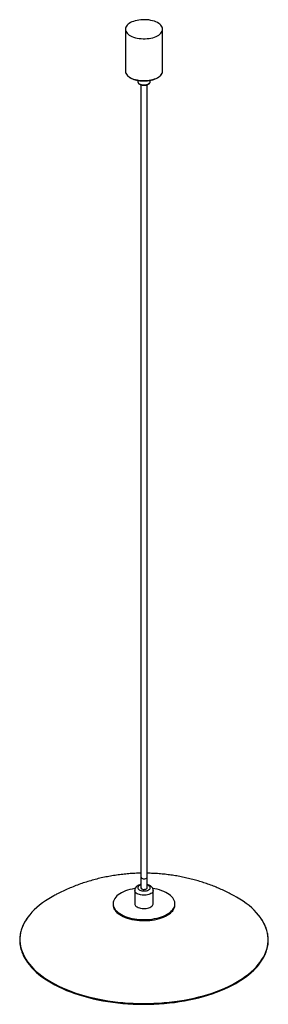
# Paper-space layout '_Trimétrica' of a CAD drawing. Header units: millimetres. Extents: x -201 to 201, y -135 to 1457.
import ezdxf

# ---------------------------------------------------------------- set-up
doc = ezdxf.new("R2010")
doc.units = ezdxf.units.MM

psp = doc.layouts.new('_Trimétrica')

# ---------------------------------------------------------------- linework, layer by layer
at = {"color": 7, "linetype": 'Continuous', "lineweight": 25}
for p, q in [((-30, 1441.8), (-30, 1374)), ((30, 1374), (30, 1441.8)), ((-10, 1359), (-10, 1356.9)), ((10, 1356.9), (10, 1359)), ((10, 1356.7), (10, 1356.9)), ((-5, 1352), (-5, 53.1)), ((5, 53.1), (5, 1352)), ((-15, 48.9), (-15, 27.4)), ((15, 27.4), (15, 48.9)), ((-50, 27.4), (-50, 25.7)), ((50, 25.7), (50, 27.4))]:
    psp.add_line(p, q, dxfattribs=at)
at = {"color": 7, "linetype": 'Continuous', "lineweight": 25, "flags": 128}
for points in [[(-14, 1428.1), (-11.1, 1427.4), (-8, 1426.9), (-4.8, 1426.5), (-1.6, 1426.3), (1.7, 1426.3), (4.9, 1426.5), (8.1, 1426.9), (11.2, 1427.4), (14.1, 1428.1), (16.9, 1429), (19.5, 1430), (21.8, 1431.2), (23.9, 1432.4), (25.7, 1433.8), (27.3, 1435.3), (28.4, 1436.9), (29.3, 1438.5), (29.8, 1440.1), (30, 1441.8), (29.8, 1443.5), (29.3, 1445.1), (28.4, 1446.7), (27.2, 1448.3), (25.7, 1449.7), (23.8, 1451.1), (21.7, 1452.4), (19.4, 1453.6), (16.8, 1454.6), (14, 1455.4), (11.1, 1456.1), (8, 1456.7), (4.8, 1457), (1.6, 1457.2), (-1.7, 1457.2), (-4.9, 1457), (-8.1, 1456.6), (-11.2, 1456.1), (-14.1, 1455.4), (-16.9, 1454.5), (-19.5, 1453.5), (-21.8, 1452.4), (-23.9, 1451.1), (-25.7, 1449.7), (-27.3, 1448.2), (-28.4, 1446.7), (-29.3, 1445), (-29.8, 1443.4), (-30, 1441.7), (-29.8, 1440.1), (-29.3, 1438.4), (-28.4, 1436.8), (-27.2, 1435.2), (-25.7, 1433.8), (-23.8, 1432.4), (-21.7, 1431.1), (-19.4, 1430), (-16.8, 1428.9), (-14, 1428.1)], [(-2.3, 68), (-1.1, 67.8), (0.3, 67.7), (1.6, 67.9), (2.9, 68.2), (3.9, 68.6), (4.6, 69.2), (4.9, 69.9), (5, 70.3)], [(-2.3, 68), (-1.1, 67.8), (0.3, 67.7), (1.6, 67.9), (2.9, 68.2), (3.9, 68.6), (4.6, 69.2), (4.9, 69.9), (5, 70.3)], [(-14.3, 52.1), (-15.3, 52), (-19.2, 51.2), (-23, 50.3), (-26.6, 49.2), (-30.1, 48), (-33.3, 46.6), (-36.3, 45.1), (-39.1, 43.5), (-41.5, 41.8), (-43.7, 39.9), (-45.6, 38), (-47.2, 36), (-48.4, 33.9), (-49.3, 31.8), (-49.8, 29.7), (-50, 27.5), (-49.8, 25.4), (-49.3, 23.2), (-48.5, 21.1), (-47.3, 19.1), (-45.8, 17), (-43.9, 15.1), (-41.8, 13.3), (-39.3, 11.5), (-36.6, 9.9), (-33.6, 8.4), (-30.4, 7), (-27, 5.7), (-23.3, 4.7)], [(-23.3, 4.7), (-19.6, 3.7), (-15.6, 3), (-11.6, 2.4), (-7.5, 2), (-3.3, 1.7), (0.9, 1.7), (5, 1.8), (9.2, 2.1), (13.3, 2.6), (17.2, 3.3), (21.1, 4.1), (24.8, 5.1), (28.4, 6.2), (31.7, 7.5), (34.8, 9), (37.7, 10.5), (40.3, 12.2), (42.7, 14), (44.7, 15.9), (46.4, 17.9), (47.8, 19.9), (48.9, 22), (49.6, 24.1), (49.9, 26.3), (50, 28.4), (49.6, 30.6), (48.9, 32.7), (47.9, 34.8), (46.6, 36.8), (44.9, 38.8), (42.9, 40.7), (40.6, 42.5), (38, 44.2), (35.1, 45.8), (32, 47.2), (28.7, 48.5), (25.2, 49.7), (21.5, 50.7), (17.6, 51.5), (14.3, 52.1)], [(-2.3, 50.9), (-1.1, 50.6), (0.3, 50.6), (1.6, 50.7), (2.9, 51), (3.9, 51.5), (4.6, 52.1), (4.9, 52.8), (5, 53.1)], [(-145.6, 40.3), (-148.5, 38.7), (-154, 35.4), (-159.3, 32.1), (-164.3, 28.6), (-168.9, 25), (-173.3, 21.3), (-177.4, 17.5), (-181.1, 13.6), (-184.6, 9.7), (-187.7, 5.7), (-187.7, 5.6)], [(188.9, 4), (188.3, 4.9), (185.2, 8.9), (181.8, 12.9), (178.1, 16.8), (174.1, 20.6), (169.8, 24.3), (165.1, 27.9), (160.2, 31.4), (155, 34.8), (149.6, 38.1), (145.7, 40.3)], [(-50, 25.7), (-49.8, 23.7), (-49.3, 21.5), (-48.5, 19.4), (-47.3, 17.3), (-45.8, 15.3), (-43.9, 13.4), (-41.8, 11.5), (-39.3, 9.8), (-36.6, 8.2), (-33.6, 6.6), (-30.4, 5.3), (-27, 4), (-23.3, 2.9)], [(-23.3, 2.9), (-19.6, 2), (-15.6, 1.3), (-11.6, 0.7), (-7.5, 0.3), (-3.3, 0), (0.9, 0), (5, 0.1), (9.2, 0.4), (13.3, 0.9), (17.2, 1.5), (21.1, 2.4), (24.8, 3.4), (28.4, 4.5), (31.7, 5.8), (34.8, 7.2), (37.7, 8.8), (40.3, 10.5), (42.7, 12.3), (44.7, 14.2), (46.4, 16.1), (47.8, 18.2), (48.9, 20.3), (49.6, 22.4), (49.9, 24.5), (50, 25.7)], [(-15, 27.4), (-14.9, 26.4), (-14.4, 25.3), (-13.6, 24.2), (-12.5, 23.1), (-11.1, 22.2), (-9.4, 21.4), (-7.5, 20.7), (-5.4, 20.2), (-3.2, 19.9), (-1, 19.7), (1.3, 19.7), (3.6, 19.9), (5.8, 20.3), (7.8, 20.8), (9.7, 21.5), (11.3, 22.4), (12.7, 23.3), (13.8, 24.4), (14.5, 25.5), (14.9, 26.6), (15, 27.4)], [(-192.7, -60.8), (-191.1, -63.5), (-188.3, -67.6), (-185.3, -71.6), (-181.9, -75.6), (-178.2, -79.5), (-174.2, -83.3), (-169.8, -87), (-165.2, -90.6), (-160.3, -94.1), (-155.1, -97.5), (-149.6, -100.8), (-143.9, -104), (-137.9, -107), (-131.7, -109.9), (-125.2, -112.7), (-118.6, -115.3), (-111.7, -117.8), (-104.6, -120.1), (-97.3, -122.3), (-89.9, -124.3), (-82.3, -126.2), (-74.6, -127.9), (-66.7, -129.4), (-58.7, -130.8), (-50.6, -131.9), (-42.5, -132.9), (-34.2, -133.8), (-25.9, -134.4), (-17.6, -134.9), (-9.2, -135.2), (-0.8, -135.3), (7.6, -135.2), (16, -134.9), (24.4, -134.5), (32.7, -133.9), (41, -133.1), (49.2, -132.1), (57.3, -131), (65.3, -129.7), (73.2, -128.2), (80.9, -126.5), (88.5, -124.7), (96, -122.7), (103.3, -120.5), (110.4, -118.2), (117.3, -115.8), (124, -113.2), (130.5, -110.4), (136.8, -107.5), (142.8, -104.5), (148.6, -101.4), (154.1, -98.1), (159.4, -94.7), (164.3, -91.2), (169, -87.6), (173.4, -83.9), (177.5, -80.2)]]:
    psp.add_lwpolyline(points, dxfattribs=at)
at = {"color": 8, "linetype": 'Continuous', "lineweight": 25, "flags": 128}
for points in [[(-30, 1374), (-30, 1374), (-29.8, 1372.3), (-29.3, 1370.7), (-28.4, 1369.1), (-27.2, 1367.5), (-25.7, 1366), (-23.8, 1364.7), (-21.7, 1363.4), (-19.4, 1362.2), (-16.8, 1361.2), (-14, 1360.4)], [(-14, 1360.4), (-11.1, 1359.7), (-8, 1359.1), (-4.8, 1358.8), (-1.6, 1358.6), (1.7, 1358.6), (4.9, 1358.8), (8.1, 1359.2), (11.2, 1359.7), (14.1, 1360.4), (16.9, 1361.3), (19.5, 1362.3), (21.8, 1363.4), (23.9, 1364.7), (25.7, 1366.1), (27.3, 1367.6), (28.4, 1369.1), (29.3, 1370.7), (29.8, 1372.4), (30, 1374)], [(-10, 1356.9), (-9.9, 1356.2), (-9.5, 1355.3), (-8.7, 1354.4), (-7.6, 1353.6), (-6.3, 1352.9), (-4.7, 1352.3)], [(-4.7, 1352.3), (-2.9, 1352), (-1, 1351.8), (0.9, 1351.8), (2.7, 1351.9), (4.5, 1352.3), (6.1, 1352.8), (7.5, 1353.5), (8.6, 1354.3), (9.4, 1355.2), (9.9, 1356.1), (10, 1356.7)], [(15, 48.8), (14.9, 48.1), (14.5, 46.9), (13.8, 45.8), (12.7, 44.7), (11.3, 43.8), (9.7, 43), (7.8, 42.3), (5.8, 41.7), (3.6, 41.4), (1.3, 41.2), (-1, 41.1), (-3.2, 41.3), (-5.4, 41.7), (-7.5, 42.2), (-9.4, 42.8), (-11.1, 43.6), (-12.5, 44.6), (-13.6, 45.6), (-14.4, 46.7), (-14.9, 47.9), (-15, 48.9)], [(-8.8, 55.5), (-9.6, 54.6), (-9.9, 53.7), (-10, 52.7), (-9.6, 51.7), (-8.9, 50.8), (-7.9, 50), (-6.6, 49.3), (-5.1, 48.7), (-3.4, 48.3), (-1.5, 48.1), (0.4, 48), (2.3, 48.1), (4.1, 48.4), (5.7, 48.9), (7.2, 49.6), (8.4, 50.3), (9.2, 51.2), (9.8, 52.1), (10, 53.1), (9.8, 54.1), (9.3, 55), (8.5, 55.9), (7.3, 56.7), (5.9, 57.3), (5, 57.6)], [(-187.7, 5.6), (-190.5, 1.6), (-193, -2.6), (-195.1, -6.7), (-196.9, -11), (-198.3, -15.2), (-199.4, -19.5), (-200.1, -23.8), (-200.5, -28.2), (-200.5, -32.5), (-200.2, -36.8), (-199.5, -41.1), (-198.5, -45.4), (-197.2, -49.7), (-195.4, -53.9), (-193.4, -58.1), (-191, -62.3), (-188.3, -66.4), (-185.2, -70.4), (-181.8, -74.3), (-178.1, -78.2), (-174.1, -82), (-169.8, -85.7), (-165.1, -89.3), (-160.2, -92.9), (-155, -96.3), (-149.6, -99.5), (-143.8, -102.7), (-137.9, -105.7), (-131.6, -108.7), (-125.2, -111.4), (-118.5, -114.1), (-111.6, -116.5), (-104.6, -118.9), (-97.3, -121), (-89.9, -123.1), (-82.3, -124.9), (-74.5, -126.6), (-66.7, -128.1), (-58.7, -129.5), (-50.6, -130.7), (-42.5, -131.7), (-34.2, -132.5), (-25.9, -133.2), (-17.6, -133.6), (-9.2, -133.9), (-0.8, -134), (7.6, -133.9), (16, -133.7), (24.4, -133.3), (32.7, -132.6), (40.9, -131.8), (49.1, -130.9), (57.2, -129.7), (65.2, -128.4), (73.1, -126.9), (80.9, -125.2), (88.5, -123.4), (95.9, -121.4), (103.2, -119.3), (110.4, -117), (117.3, -114.5), (124, -111.9), (130.5, -109.2), (136.7, -106.3), (142.8, -103.3), (148.5, -100.1), (154, -96.9), (159.3, -93.5), (164.3, -90), (168.9, -86.4), (173.3, -82.7), (177.4, -78.9)], [(177.4, -78.9), (181.1, -75.1), (184.6, -71.1), (187.7, -67.1), (190.5, -63), (193, -58.9), (195.1, -54.7), (196.9, -50.5), (198.3, -46.2), (199.4, -41.9), (200.1, -37.6), (200.5, -33.3), (200.5, -29), (200.2, -24.6), (199.5, -20.3), (198.5, -16), (197.2, -11.8), (195.4, -7.5), (193.4, -3.3), (191, 0.8), (188.9, 4)]]:
    psp.add_lwpolyline(points, dxfattribs=at)
at = {"color": 7, "linetype": 'Continuous', "lineweight": 25}
for centre, radius, start, end in [((-2.1, 71), 3.02, 194.0352, 264.9618), ((-2.1, 53.9), 3.02, 194.0352, 264.9618), ((122.1, -21.1), 80.9, 313.1608, 334.6244)]:
    psp.add_arc(centre, radius, start, end, dxfattribs=at)
at = {"color": 8, "linetype": 'Continuous', "lineweight": 25}
psp.add_arc((-2.6, 48.6), 9.35, 104.6721, 131.623, dxfattribs=at)
at = {"color": 7, "linetype": 'Continuous', "lineweight": 25}
for points, knots in [([(-30, 1374.1), (-30, 1373.9), (-30, 1373.3), (-29.8, 1372), (-29.3, 1370.4), (-28.4, 1368.8), (-27.3, 1367.3), (-25.9, 1365.9), (-24.2, 1364.5), (-22.2, 1363.2), (-20, 1362.1), (-17.6, 1361.1), (-15.5, 1360.3), (-14.2, 1360), (-13.8, 1359.9)], [0, 0, 0, 0, 0.020321, 0.11148, 0.202672, 0.294619, 0.387745, 0.481994, 0.57702, 0.67244, 0.767964, 0.863422, 0.958768, 1, 1, 1, 1]), ([(-13.8, 1359.9), (-13.3, 1359.7), (-11.9, 1359.4), (-9.5, 1358.9), (-6.5, 1358.4), (-3.5, 1358.2), (-0.4, 1358.1), (2.7, 1358.1), (5.7, 1358.4), (8.7, 1358.8), (11.6, 1359.3), (14.4, 1360), (17, 1360.8), (19.5, 1361.8), (21.7, 1363), (23.8, 1364.2), (25.5, 1365.6), (27, 1367), (28.3, 1368.6), (29.2, 1370.2), (29.8, 1371.8), (30, 1373.3), (30, 1374.2), (29.9, 1374.5)], [0, 0, 0, 0, 0.026193, 0.07593, 0.125641, 0.175322, 0.224986, 0.274645, 0.324309, 0.37399, 0.4237, 0.473452, 0.523261, 0.573141, 0.623103, 0.673149, 0.723265, 0.773381, 0.823348, 0.872951, 0.921961, 0.970279, 1, 1, 1, 1]), ([(-10, 1356.8), (-10, 1356.7), (-10, 1356.2), (-9.7, 1355.4), (-9.1, 1354.4), (-8.2, 1353.6), (-7.1, 1352.8), (-5.8, 1352.2), (-4.9, 1352), (-4.5, 1351.8)], [0, 0, 0, 0, 0.066113, 0.217074, 0.369348, 0.52866, 0.69512, 0.864925, 1, 1, 1, 1]), ([(-4.5, 1351.8), (-4.2, 1351.8), (-3.4, 1351.6), (-1.9, 1351.3), (-0.1, 1351.2), (1.6, 1351.3), (3.4, 1351.5), (5, 1351.9), (6.5, 1352.5), (7.7, 1353.2), (8.8, 1354.1), (9.5, 1355), (9.9, 1355.9), (9.9, 1356.5), (10, 1356.7)], [0, 0, 0, 0, 0.047873, 0.138511, 0.22895, 0.31932, 0.409813, 0.500624, 0.592016, 0.684247, 0.777391, 0.870227, 0.949443, 1, 1, 1, 1]), ([(-5, 76.7), (-8.2, 76.7), (-14.8, 76.5), (-24.6, 75.9), (-34.5, 74.9), (-44.4, 73.7), (-54.3, 72.1), (-64.1, 70.2), (-73.9, 68), (-83.7, 65.4), (-93.4, 62.6), (-102.9, 59.4), (-112.4, 55.8), (-121.7, 52), (-130.9, 47.8), (-138.8, 44), (-143.6, 41.3), (-145.5, 40.3)], [0, 0, 0, 0, 0.066324, 0.133691, 0.201349, 0.269296, 0.337516, 0.405978, 0.47464, 0.543453, 0.612359, 0.681301, 0.750225, 0.819081, 0.88783, 0.956438, 1, 1, 1, 1]), ([(145.6, 40.3), (144.3, 41), (140.2, 43.3), (133.3, 46.7), (124.9, 50.6), (116.4, 54.2), (107.8, 57.6), (99, 60.7), (90, 63.6), (81, 66.2), (71.8, 68.5), (62.5, 70.5), (53.1, 72.3), (43.6, 73.8), (34, 75), (24.4, 75.9), (14.7, 76.5), (8.2, 76.7), (5, 76.7)], [0, 0, 0, 0, 0.031747, 0.094509, 0.157478, 0.220675, 0.284123, 0.34784, 0.411839, 0.476129, 0.540713, 0.605591, 0.670755, 0.736197, 0.801906, 0.867877, 0.934104, 1, 1, 1, 1]), ([(-12.3, 54.8), (-12.6, 54.6), (-13.2, 53.9), (-14, 52.7), (-14.6, 51.3), (-15, 50), (-15, 49.2), (-15, 48.9)], [0, 0, 0, 0, 0.177888, 0.411022, 0.634866, 0.85377, 1, 1, 1, 1]), ([(-5, 58.5), (-5.7, 58.3), (-7, 58), (-8.9, 57.2), (-10.6, 56.3), (-11.7, 55.4), (-12.2, 54.9), (-12.3, 54.8)], [0, 0, 0, 0, 0.229865, 0.476026, 0.729141, 0.950903, 1, 1, 1, 1]), ([(15, 48.8), (15, 49.1), (15, 49.8), (14.7, 51), (14.2, 52.4), (13.4, 53.7), (12.3, 54.9), (11, 56), (9.5, 56.9), (7.7, 57.7), (6.2, 58.2), (5.2, 58.4), (5, 58.5)], [0, 0, 0, 0, 0.045141, 0.149683, 0.252629, 0.356643, 0.464417, 0.57835, 0.699637, 0.826913, 0.95636, 1, 1, 1, 1]), ([(-187.9, 5.5), (-188.1, 5.2), (-189.2, 3.7), (-191.1, 0.8), (-193.4, -3.1), (-195.4, -7.1), (-197.2, -11.2), (-198.5, -15.2), (-199.6, -19.3), (-200.4, -23.5), (-200.8, -27.6), (-201, -31.7), (-200.8, -35.9), (-200.3, -40), (-199.5, -44.1), (-198.3, -48.2), (-196.9, -52.2), (-195.1, -56.3), (-193.8, -59), (-192.9, -60.5), (-192.8, -60.6)], [0, 0, 0, 0, 0.011467, 0.07318, 0.134855, 0.196483, 0.258061, 0.319582, 0.381049, 0.442464, 0.503836, 0.565177, 0.626505, 0.687832, 0.749173, 0.810545, 0.87196, 0.933425, 0.994944, 1, 1, 1, 1]), ([(195.4, -55.6), (195.5, -55.3), (196.3, -53.8), (197.4, -50.9), (198.8, -46.8), (199.8, -42.7), (200.5, -38.6), (200.9, -34.4), (201, -30.3), (200.7, -26.2), (200.2, -22.1), (199.3, -17.9), (198.1, -13.9), (196.6, -9.8), (194.8, -5.8), (192.7, -1.8), (190.8, 1.4), (189.4, 3.3), (189, 3.8)], [0, 0, 0, 0, 0.011196, 0.079832, 0.148406, 0.216918, 0.285374, 0.353784, 0.422164, 0.490531, 0.558899, 0.627287, 0.695711, 0.764185, 0.832716, 0.901307, 0.969958, 1, 1, 1, 1])]:
    psp.add_open_spline(points, degree=3, knots=knots, dxfattribs=at)

doc.saveas('drawing.dxf')
